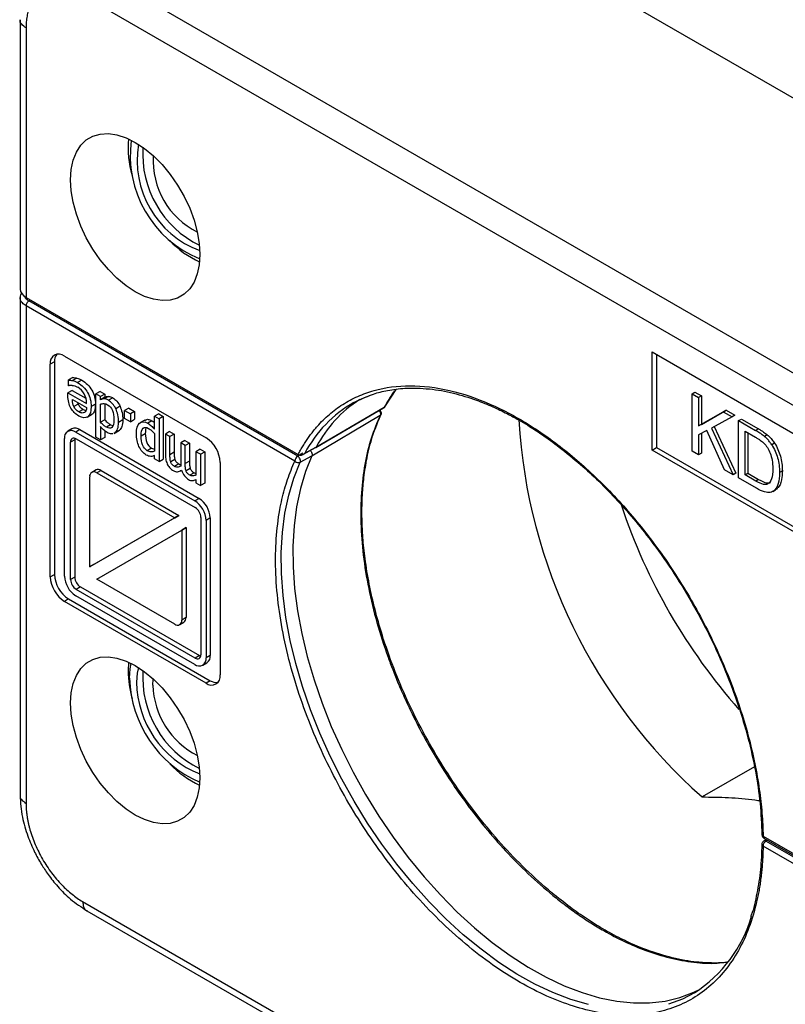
# Model space of a CAD drawing. Header units: millimetres. Extents: x 13 to 546, y 13 to 419.
# Tile 9 of 12: x 431 to 469, y 330 to 379. Entities that reach past the tile are written whole.
import ezdxf

# ---------------------------------------------------------------- set-up
doc = ezdxf.new("R2010")
doc.units = ezdxf.units.MM
doc.header["$LTSCALE"] = 2

msp = doc.modelspace()

# ---------------------------------------------------------------- linework, layer by layer
for p, q in [((524.536, 342.996), (446.046, 388.307)), ((512.652, 336.136), (434.57, 381.212)), ((511.957, 334.918), (433.875, 379.994)), ((430.754, 378.769), (430.754, 365.315)), ((431.047, 378.361), (431.047, 364.908)), ((430.754, 364.902), (430.754, 340.045)), ((431.047, 364.908), (444.637, 357.064)), ((431.047, 364.482), (431.047, 339.637)), ((444.473, 356.731), (431.047, 364.482)), ((444.613, 356.975), (431.187, 364.726)), ((432.965, 361.975), (440.036, 357.893)), ((462.31, 362.182), (483.523, 349.935)), ((462.31, 357.282), (462.31, 362.182)), ((462.522, 362.059), (462.522, 357.405)), ((432.47, 361.689), (432.258, 361.566)), ((432.258, 350.951), (432.258, 361.566)), ((432.47, 361.689), (432.47, 351.074)), ((433.377, 360.905), (433.164, 360.782)), ((433.164, 360.497), (433.164, 360.782)), ((433.178, 360.489), (433.164, 360.497)), ((433.582, 360.874), (433.37, 360.751)), ((433.837, 360.77), (433.624, 360.648)), ((433.352, 360.263), (433.14, 360.141)), ((433.14, 359.998), (433.14, 360.141)), ((433.14, 360.141), (434.073, 359.602)), ((433.352, 360.263), (434.036, 359.868)), ((434.751, 360.207), (434.538, 360.085)), ((434.538, 357.918), (434.538, 360.085)), ((434.765, 359.954), (434.538, 360.085)), ((434.751, 360.207), (434.978, 360.076)), ((434.978, 360.076), (434.765, 359.954)), ((434.765, 359.796), (434.765, 359.954)), ((434.978, 359.918), (434.765, 359.796)), ((435.16, 359.959), (434.947, 359.837)), ((434.978, 360.076), (434.978, 359.918)), ((448.029, 359.942), (448.214, 360.014)), ((448.992, 359.488), (449.522, 360.313)), ((464.304, 360.091), (464.446, 360.173)), ((464.304, 357.233), (464.304, 360.091)), ((464.304, 360.091), (464.633, 359.902)), ((464.446, 360.173), (464.774, 359.983)), ((464.774, 359.983), (464.633, 359.902)), ((464.633, 359.902), (464.633, 358.486)), ((464.774, 359.983), (464.774, 358.567)), ((433.361, 359.813), (434.073, 359.402)), ((433.65, 359.579), (433.438, 359.456)), ((434.515, 359.574), (434.303, 359.451)), ((434.765, 358.676), (434.765, 359.576)), ((434.978, 359.594), (434.978, 358.799)), ((435.379, 359.888), (435.167, 359.766)), ((435.742, 359.47), (435.53, 359.348)), ((445.546, 357.441), (448.939, 359.42)), ((448.981, 359.465), (448.992, 359.487)), ((433.905, 359.311), (433.693, 359.188)), ((434.105, 358.929), (434.317, 359.051)), ((436.183, 359.381), (435.971, 359.258)), ((435.971, 359.258), (436.259, 359.092)), ((435.971, 358.861), (435.971, 359.258)), ((436.183, 359.381), (436.471, 359.214)), ((436.471, 359.214), (436.259, 359.092)), ((436.259, 359.092), (436.259, 358.695)), ((436.471, 359.214), (436.471, 358.818)), ((437.673, 359.093), (437.461, 358.971)), ((437.461, 358.971), (437.688, 358.84)), ((437.461, 358.319), (437.461, 358.971)), ((437.673, 359.093), (437.9, 358.962)), ((437.9, 358.962), (437.688, 358.84)), ((437.9, 358.962), (437.9, 356.833)), ((445.323, 356.999), (448.734, 359.026)), ((448.744, 359.245), (448.744, 359.246)), ((464.633, 358.486), (465.862, 359.192)), ((464.774, 358.567), (466.004, 359.273)), ((466.306, 358.936), (465.268, 358.376)), ((466.004, 359.273), (465.862, 359.192)), ((465.862, 359.192), (466.306, 358.936)), ((466.004, 359.273), (466.447, 359.017)), ((466.447, 359.017), (466.306, 358.936)), ((434.978, 358.799), (434.765, 358.676)), ((434.765, 358.46), (434.765, 357.787)), ((435.273, 358.546), (435.061, 358.424)), ((435.273, 358.546), (435.384, 358.501)), ((435.88, 358.789), (435.668, 358.666)), ((436.259, 358.695), (435.971, 358.861)), ((436.259, 358.695), (436.471, 358.818)), ((436.974, 358.779), (436.761, 358.656)), ((437.338, 358.744), (437.126, 358.621)), ((437.688, 358.84), (437.688, 356.71)), ((464.774, 358.567), (464.633, 358.486)), ((465.412, 358.453), (466.492, 356.133)), ((466.624, 358.752), (466.766, 358.833)), ((466.624, 355.894), (466.624, 358.752)), ((466.624, 358.752), (467.477, 358.259)), ((466.766, 358.833), (467.619, 358.341)), ((433.341, 358.34), (433.129, 358.218)), ((433.74, 358.301), (433.528, 358.179)), ((433.528, 358.179), (439.473, 354.747)), ((433.74, 358.301), (439.685, 354.869)), ((434.978, 358.244), (434.978, 357.91)), ((435.496, 358.149), (435.439, 358.124)), ((435.443, 358.117), (435.656, 358.239)), ((435.496, 358.149), (435.708, 358.271)), ((436.793, 357.993), (437.005, 358.116)), ((437.461, 358.107), (437.461, 357.223)), ((438.219, 358.205), (438.007, 358.083)), ((438.007, 358.083), (438.007, 357.057)), ((438.234, 357.952), (438.007, 358.083)), ((438.219, 358.205), (438.446, 358.074)), ((438.446, 358.074), (438.234, 357.952)), ((438.234, 357.051), (438.234, 357.952)), ((438.446, 358.074), (438.446, 357.173)), ((465.038, 358.254), (464.633, 358.035)), ((464.633, 358.035), (464.633, 357.044)), ((464.774, 358.111), (464.774, 357.125)), ((465.919, 356.301), (465.038, 358.254)), ((465.268, 358.376), (466.351, 356.052)), ((466.953, 358.225), (467.473, 357.924)), ((466.953, 356.042), (466.953, 358.225)), ((467.094, 358.143), (467.094, 356.124)), ((467.619, 358.341), (467.477, 358.259)), ((468.06, 358.045), (467.919, 357.963)), ((432.964, 350.988), (432.964, 357.853)), ((433.484, 357.796), (433.272, 357.673)), ((433.272, 350.814), (433.272, 357.673)), ((433.484, 357.796), (433.484, 350.937)), ((433.555, 357.837), (439.495, 354.408)), ((434.765, 357.787), (434.538, 357.918)), ((434.978, 357.91), (434.765, 357.787)), ((438.983, 357.764), (438.771, 357.641)), ((438.771, 357.641), (438.771, 356.616)), ((438.998, 357.51), (438.771, 357.641)), ((438.983, 357.764), (439.21, 357.633)), ((439.21, 357.633), (438.998, 357.51)), ((438.998, 356.61), (438.998, 357.51)), ((439.21, 357.633), (439.21, 356.732)), ((468.422, 357.631), (468.281, 357.549)), ((437.317, 357.375), (437.104, 357.252)), ((437.317, 357.375), (437.461, 357.324)), ((437.461, 356.841), (437.461, 357.004)), ((438.446, 357.173), (438.234, 357.051)), ((439.747, 357.323), (439.535, 357.2)), ((439.535, 357.2), (439.535, 356.037)), ((439.762, 357.069), (439.535, 357.2)), ((439.747, 357.323), (439.974, 357.192)), ((439.762, 357.069), (439.974, 357.192)), ((439.762, 357.069), (439.762, 355.513)), ((439.974, 357.192), (439.974, 355.635)), ((444.869, 357.119), (444.613, 356.975)), ((444.742, 356.673), (445.323, 356.999)), ((444.868, 357.055), (444.887, 357.065)), ((444.903, 357.074), (445.507, 357.406)), ((444.969, 357.123), (445.546, 357.441)), ((445.506, 357.406), (445.519, 357.413)), ((462.31, 357.282), (462.522, 357.405)), ((483.523, 345.036), (462.31, 357.282)), ((462.522, 357.405), (483.523, 345.281)), ((464.633, 357.044), (464.304, 357.233)), ((464.774, 357.125), (464.633, 357.044)), ((437.688, 356.71), (437.461, 356.841)), ((437.688, 356.71), (437.9, 356.833)), ((438.484, 356.81), (438.272, 356.688)), ((438.673, 356.592), (438.461, 356.469)), ((439.21, 356.732), (438.998, 356.61)), ((440.743, 356.668), (440.743, 346.053)), ((434.542, 356.291), (434.329, 356.168)), ((434.792, 356.266), (434.579, 356.143)), ((434.579, 356.143), (438.47, 353.898)), ((434.792, 356.266), (438.682, 354.02)), ((438.767, 356.254), (438.816, 356.283)), ((439.248, 356.369), (439.036, 356.247)), ((439.437, 356.15), (439.225, 356.028)), ((466.351, 356.052), (465.919, 356.301)), ((466.492, 356.133), (466.351, 356.052)), ((466.953, 356.042), (467.094, 356.124)), ((467.481, 355.737), (466.953, 356.042)), ((467.094, 356.124), (467.622, 355.819)), ((468.813, 356.238), (468.671, 356.156)), ((434.226, 351.447), (434.226, 355.939)), ((439.535, 355.815), (439.535, 355.644)), ((439.535, 355.644), (439.762, 355.513)), ((439.974, 355.635), (439.762, 355.513)), ((467.519, 355.378), (466.624, 355.894)), ((467.622, 355.819), (467.481, 355.737)), ((468.33, 355.216), (468.471, 355.297)), ((439.685, 354.869), (439.473, 354.747)), ((438.686, 354.018), (434.438, 351.565)), ((438.682, 354.02), (438.47, 353.898)), ((438.473, 353.896), (438.686, 354.018)), ((438.473, 353.896), (434.226, 351.443)), ((439.777, 353.918), (439.777, 347.059)), ((440.249, 353.892), (440.037, 353.77)), ((440.037, 353.77), (440.037, 346.905)), ((440.249, 353.892), (440.249, 347.028)), ((434.576, 350.836), (438.823, 353.289)), ((439.036, 353.412), (438.823, 353.289)), ((438.823, 353.285), (439.036, 353.408)), ((438.823, 353.285), (438.823, 348.793)), ((439.036, 353.408), (439.036, 348.915)), ((434.438, 351.565), (434.226, 351.443)), ((432.258, 350.951), (432.47, 351.074)), ((433.484, 350.937), (433.272, 350.814)), ((438.47, 348.588), (434.579, 350.834)), ((433.767, 350.447), (433.555, 350.324)), ((439.495, 346.895), (433.555, 350.324)), ((433.767, 350.447), (439.707, 347.018)), ((433.177, 349.849), (432.965, 349.727)), ((440.036, 345.645), (432.965, 349.727)), ((433.177, 349.849), (440.248, 345.767)), ((439.473, 346.58), (433.528, 350.011)), ((438.72, 348.564), (438.932, 348.686)), ((439.036, 348.915), (438.823, 348.793)), ((436.17, 346.689), (436.147, 346.256)), ((439.707, 347.018), (439.495, 346.895)), ((439.871, 346.54), (440.084, 346.663)), ((440.249, 347.028), (440.037, 346.905)), ((437.384, 345.542), (437.404, 345.847)), ((440.248, 345.767), (440.036, 345.645)), ((467.416, 341.472), (464.801, 339.962)), ((467.851, 337.998), (477.982, 332.149)), ((468.015, 337.836), (467.89, 337.761)), ((467.892, 337.906), (478.023, 332.058)), ((468.074, 337.801), (467.992, 337.753)), ((477.982, 331.659), (467.851, 337.508)), ((478.123, 331.904), (467.992, 337.753)), ((433.875, 334.739), (511.957, 289.663)), ((434.082, 334.281), (512.165, 289.205))]:
    msp.add_line(p, q)
at = {"flags": 128}
for points in [[(439.732, 367.05), (439.699, 366.538), (439.601, 366.074), (439.44, 365.669), (439.219, 365.329), (438.942, 365.062), (438.616, 364.874), (438.247, 364.768), (437.843, 364.746), (437.411, 364.81), (436.96, 364.957), (436.5, 365.184), (436.041, 365.488), (435.59, 365.861), (435.158, 366.296), (434.753, 366.785), (434.384, 367.317), (434.058, 367.882), (433.782, 368.468), (433.561, 369.062), (433.4, 369.654), (433.302, 370.231), (433.269, 370.781), (433.302, 371.293), (433.4, 371.757), (433.561, 372.163), (433.782, 372.502), (434.058, 372.769), (434.384, 372.957), (434.753, 373.063), (435.158, 373.085), (435.59, 373.021), (436.041, 372.875), (436.5, 372.647), (436.96, 372.344), (437.411, 371.97), (437.843, 371.535), (438.247, 371.046), (438.616, 370.514), (438.942, 369.949), (439.219, 369.364), (439.44, 368.769), (439.601, 368.177), (439.699, 367.6), (439.732, 367.05)], [(447.419, 359.653), (447.599, 359.748), (448.029, 359.942)], [(445.525, 357.417), (447.042, 358.301), (448.899, 359.385)], [(433.491, 357.865), (433.49, 357.856), (433.484, 357.796)], [(445.323, 356.999), (445.002, 356.211), (444.745, 355.362), (444.554, 354.455), (444.429, 353.496), (444.371, 352.49), (444.381, 351.444), (444.459, 350.362), (444.603, 349.251), (444.814, 348.117), (445.09, 346.966), (445.43, 345.806), (445.831, 344.642), (446.291, 343.481), (446.809, 342.33), (447.38, 341.195), (448.002, 340.082), (448.671, 338.998), (449.383, 337.949), (450.135, 336.941), (450.922, 335.978), (451.74, 335.068), (452.584, 334.215), (453.449, 333.423), (454.331, 332.698), (455.224, 332.042), (456.124, 331.461), (457.026, 330.957), (457.923, 330.533), (458.813, 330.191), (459.688, 329.934), (460.545, 329.762), (461.379, 329.677), (462.184, 329.68), (462.957, 329.769), (463.693, 329.946), (464.388, 330.208), (464.706, 330.364)], [(459.126, 329.592), (458.25, 329.849), (457.36, 330.191), (456.462, 330.615), (455.56, 331.119), (454.66, 331.7), (453.766, 332.356), (452.883, 333.081), (452.017, 333.873), (451.173, 334.727), (450.354, 335.637), (449.567, 336.6), (448.814, 337.608), (448.101, 338.658), (447.431, 339.742), (446.809, 340.855), (446.237, 341.991), (445.719, 343.143), (445.257, 344.304), (444.856, 345.469), (444.515, 346.63), (444.239, 347.781), (444.027, 348.916), (443.882, 350.028), (443.803, 351.111), (443.793, 352.159), (443.85, 353.165), (443.974, 354.125), (444.165, 355.033), (444.421, 355.884), (444.742, 356.673)], [(433.269, 344.652), (433.302, 345.164), (433.4, 345.627), (433.561, 346.033), (433.782, 346.373), (434.058, 346.64), (434.384, 346.828), (434.753, 346.934), (435.158, 346.955), (435.59, 346.892), (436.041, 346.745), (436.5, 346.518), (436.96, 346.214), (437.411, 345.841), (437.843, 345.406), (438.247, 344.917), (438.616, 344.385), (438.942, 343.82), (439.219, 343.234), (439.44, 342.64), (439.601, 342.048), (439.699, 341.471), (439.732, 340.921), (439.699, 340.409), (439.601, 339.945), (439.44, 339.539), (439.219, 339.2), (438.942, 338.933), (438.616, 338.745), (438.247, 338.639), (437.843, 338.617), (437.411, 338.68), (436.96, 338.827), (436.5, 339.055), (436.041, 339.358), (435.59, 339.732), (435.158, 340.167), (434.753, 340.656), (434.384, 341.188), (434.058, 341.752), (433.782, 342.338), (433.561, 342.933), (433.4, 343.525), (433.302, 344.102), (433.269, 344.652)], [(439.707, 347.018), (439.762, 346.992), (439.77, 346.99)], [(436.222, 345.886), (436.256, 346.364), (436.306, 346.623)], [(436.662, 346.42), (436.6, 346.139), (436.566, 345.687)], [(464.431, 330.186), (463.828, 329.868), (463.133, 329.606)]]:
    msp.add_lwpolyline(points, dxfattribs=at)
for centre, radius, start, end in [((441.009, 372.361), 4.861, 174.608, 196.3219), ((441.822, 371.988), 5.569, 172.1051, 247.8895), ((441.403, 371.746), 4.808, 170.3794, 249.6152), ((441.969, 372.073), 5.096, 176.3211, 243.6736), ((441.39, 371.739), 3.994, 176.5802, 243.4144), ((441.751, 371.114), 4.881, 223.7194, 245.3399), ((432.689, 361.636), 0.437, 50.7967, 189.214), ((433.056, 361.719), 0.587, 143.8076, 182.9653), ((450.455, 354.262), 6.187, 119.3841, 152.454), ((451.101, 354.522), 6.276, 122.6964, 152.2803), ((482.972, 360.432), 27.371, 183.4516, 228.4052), ((433.308, 357.909), 0.348, 50.7967, 189.214), ((433.507, 357.975), 0.401, 54.3824, 114.3071), ((433.444, 357.701), 0.175, 50.7967, 189.214), ((439.208, 356.598), 1.537, 2.6055, 57.3945), ((444.78, 356.717), 0.308, 122.9181, 177.3706), ((444.648, 356.887), 0.235, 221.7441, 293.6755), ((434.441, 355.974), 0.218, 50.7967, 189.214), ((434.645, 356.062), 0.251, 54.3824, 114.3071), ((438.812, 353.714), 1.226, 2.6055, 57.3945), ((439.024, 353.837), 1.226, 2.6055, 57.3945), ((488.767, 363.879), 29.518, 198.5006, 221.4624), ((438.445, 353.609), 0.475, 59.5083, 60.0021), ((439.163, 353.89), 0.615, 2.6055, 57.3945), ((438.232, 353.486), 0.475, 59.5083, 60.0021), ((438.348, 353.285), 0.475, 0.0006, 0.4943), ((438.561, 353.408), 0.475, 0.0006, 0.4943), ((434.005, 351.144), 1.537, 182.6055, 237.3945), ((434.701, 351.447), 0.475, 180.0006, 180.4943), ((433.793, 351.021), 1.537, 182.6055, 237.3945), ((434.189, 351.044), 1.226, 182.6055, 237.3945), ((433.886, 350.842), 0.615, 182.6055, 237.3945), ((434.098, 350.965), 0.615, 182.6055, 237.3945), ((434.817, 351.246), 0.475, 239.5083, 240.0021), ((438.608, 348.758), 0.218, 230.7967, 9.214), ((438.798, 348.885), 0.24, 304.0564, 7.2558), ((439.693, 346.85), 0.348, 230.7967, 9.214), ((439.605, 347.031), 0.175, 230.7967, 9.214), ((439.869, 346.98), 0.383, 304.0564, 7.2558), ((441.601, 346.324), 5.455, 180.7104, 195.4988), ((441.969, 345.943), 5.096, 176.3211, 243.6736), ((442.028, 346.031), 5.808, 181.428, 246.6433), ((441.572, 345.764), 5.007, 180.8713, 248.3822), ((440.312, 345.983), 0.437, 230.7967, 9.214), ((440.567, 346.259), 0.587, 237.0378, 276.1896), ((441.428, 345.648), 4.045, 181.5019, 243.1843), ((441.785, 345.032), 4.938, 223.8456, 245.2137), ((467.888, 338.086), 0.096, 185.7341, 247.3412), ((467.946, 337.985), 0.0959, 172.7442, 235.9436), ((467.891, 337.598), 0.0987, 183.3151, 246.103), ((468.158, 337.494), 0.307, 122.6055, 177.3945), ((460.712, 335.927), 6.841, 302.9322, 343.7661)]:
    msp.add_arc(centre, radius, start, end)
msp.add_ellipse((431.754, 365.31), major_axis=(1, -0.007), ratio=0.572227, start_param=3.14588, end_param=3.931278)
for points, knots in [([(433.875, 379.994), (433.831, 380.019), (433.741, 380.07), (433.608, 380.135), (433.476, 380.194), (433.345, 380.244), (433.215, 380.287), (433.087, 380.321), (432.96, 380.348), (432.787, 380.374), (432.572, 380.386), (432.323, 380.361), (432.089, 380.299), (431.872, 380.198), (431.676, 380.061), (431.505, 379.889), (431.36, 379.686), (431.244, 379.458), (431.155, 379.211), (431.093, 378.948), (431.054, 378.665), (431.05, 378.463), (431.047, 378.361)], [0, 0, 0, 0, 0.030235, 0.060272, 0.090175, 0.120013, 0.149853, 0.179763, 0.209811, 0.240061, 0.30433, 0.368681, 0.434314, 0.500032, 0.565665, 0.631384, 0.695651, 0.760004, 0.820255, 0.879978, 0.939713, 1, 1, 1, 1]), ([(431.047, 378.361), (430.969, 378.42), (430.814, 378.537), (430.731, 378.694), (430.756, 378.77), (430.757, 378.773)], [0, 0, 0, 0, 0.490626, 0.981253, 1, 1, 1, 1]), ([(430.823, 365.127), (430.806, 365.095), (430.764, 365.018), (430.758, 364.935), (430.755, 364.887)], [0, 0, 0, 0, 0.41768, 1, 1, 1, 1]), ([(431.047, 364.482), (430.981, 364.528), (430.838, 364.628), (430.756, 364.779), (430.759, 364.871), (430.759, 364.894)], [0, 0, 0, 0, 0.394293, 0.853209, 1, 1, 1, 1]), ([(430.965, 364.989), (430.966, 364.978), (430.973, 364.936), (431.03, 364.84), (431.125, 364.771), (431.187, 364.726)], [0, 0, 0, 0, 0.109665, 0.422662, 1, 1, 1, 1]), ([(431.187, 364.726), (431.151, 364.704), (431.114, 364.665), (431.062, 364.575), (431.047, 364.524), (431.047, 364.482)], [0, 0, 0, 0, 0.5, 0.5, 1, 1, 1, 1]), ([(433.377, 360.905), (433.403, 360.902), (433.436, 360.898), (433.515, 360.888), (433.551, 360.881), (433.582, 360.874)], [-2, -2, -2, -2, -1, -1, 0, 0, 0, 0]), ([(433.164, 360.782), (433.191, 360.779), (433.224, 360.776), (433.303, 360.765), (433.339, 360.759), (433.37, 360.751)], [-2, -2, -2, -2, -1, -1, 0, 0, 0, 0]), ([(433.351, 360.508), (433.31, 360.509), (433.276, 360.508), (433.219, 360.502), (433.196, 360.496), (433.178, 360.489)], [-2, -2, -2, -2, -1, -1, 0, 0, 0, 0]), ([(433.351, 360.508), (433.39, 360.506), (433.433, 360.498), (433.529, 360.468), (433.578, 360.446), (433.627, 360.418)], [-2, -2, -2, -2, -1, -1, 0, 0, 0, 0]), ([(433.37, 360.751), (433.413, 360.741), (433.453, 360.728), (433.525, 360.702), (433.57, 360.679), (433.624, 360.648)], [-2, -2, -2, -2, -1, -1, 0, 0, 0, 0]), ([(433.582, 360.874), (433.625, 360.863), (433.665, 360.851), (433.737, 360.824), (433.782, 360.802), (433.837, 360.77)], [-2, -2, -2, -2, -1, -1, 0, 0, 0, 0]), ([(433.624, 360.648), (433.84, 360.523), (434.007, 360.357), (434.243, 359.942), (434.303, 359.709), (434.303, 359.451)], [-2, -2, -2, -2, -1, -1, 0, 0, 0, 0]), ([(434.073, 359.602), (434.073, 359.783), (434.033, 359.944), (433.876, 360.226), (433.767, 360.337), (433.627, 360.418)], [-2, -2, -2, -2, -1, -1, 0, 0, 0, 0]), ([(433.837, 360.77), (434.052, 360.646), (434.219, 360.48), (434.456, 360.064), (434.515, 359.831), (434.515, 359.574)], [-2, -2, -2, -2, -1, -1, 0, 0, 0, 0]), ([(444.637, 357.064), (444.676, 357.138), (444.755, 357.286), (444.881, 357.499), (445.012, 357.706), (445.148, 357.907), (445.29, 358.1), (445.438, 358.287), (445.725, 358.626), (446.182, 359.078), (446.858, 359.579), (447.603, 359.98), (448.694, 360.372), (450.202, 360.573), (452.173, 360.336), (454.218, 359.645), (456.245, 358.556), (458.208, 357.13), (460.105, 355.385), (461.931, 353.31), (463.63, 350.927), (465.116, 348.324), (466.12, 346.06), (466.759, 344.247), (467.15, 342.913), (467.456, 341.606), (467.638, 340.555), (467.742, 339.739), (467.798, 339.149), (467.837, 338.567), (467.846, 338.188), (467.851, 337.998)], [0, 0, 0, 0, 0.0085, 0.01699, 0.025474, 0.033956, 0.04244, 0.050932, 0.059435, 0.090435, 0.121446, 0.153374, 0.185313, 0.250088, 0.314863, 0.378671, 0.440628, 0.500001, 0.559375, 0.621332, 0.685139, 0.749914, 0.814689, 0.846617, 0.878556, 0.909556, 0.940567, 0.955435, 0.970281, 0.985128, 1, 1, 1, 1]), ([(433.29, 359.379), (433.241, 359.466), (433.204, 359.56), (433.153, 359.761), (433.14, 359.874), (433.14, 359.998)], [-2, -2, -2, -2, -1, -1, 0, 0, 0, 0]), ([(434.978, 359.918), (435.013, 359.932), (435.043, 359.942), (435.094, 359.957), (435.125, 359.961), (435.16, 359.959)], [-2, -2, -2, -2, -1, -1, 0, 0, 0, 0]), ([(435.16, 359.959), (435.192, 359.959), (435.225, 359.953), (435.294, 359.933), (435.334, 359.914), (435.379, 359.888)], [-2, -2, -2, -2, -1, -1, 0, 0, 0, 0]), ([(447.418, 359.653), (447.554, 359.727), (447.735, 359.826), (447.94, 359.903), (447.992, 359.923)], [0, 0, 0, 0, 0.745659, 1, 1, 1, 1]), ([(447.992, 359.923), (448.124, 359.977), (448.472, 360.119), (449.129, 360.282), (450.057, 360.397), (451.156, 360.366), (452.357, 360.155), (453.423, 359.83), (454.32, 359.467), (455.023, 359.13), (455.604, 358.814), (456.18, 358.474), (456.859, 358.034), (457.742, 357.395), (458.696, 356.612), (459.669, 355.713), (460.59, 354.765), (461.495, 353.728), (462.45, 352.516), (463.429, 351.116), (464.397, 349.524), (465.255, 347.89), (465.997, 346.234), (466.619, 344.566), (467.119, 342.899), (467.486, 341.247), (467.728, 339.623), (467.771, 338.593), (467.792, 338.076)], [0, 0, 0, 0, 0.019979, 0.052761, 0.090428, 0.140464, 0.187328, 0.231014, 0.261444, 0.287573, 0.30886, 0.325624, 0.351112, 0.383807, 0.42371, 0.458373, 0.495559, 0.532569, 0.569354, 0.618036, 0.666315, 0.714189, 0.761656, 0.808858, 0.856271, 0.903933, 0.951843, 1, 1, 1, 1]), ([(449.522, 360.313), (449.482, 360.265), (449.259, 360.002), (449.083, 359.682), (448.939, 359.42)], [0, 0, 0, 0, 0.1815259, 1, 1, 1, 1]), ([(433.438, 359.456), (433.414, 359.505), (433.395, 359.559), (433.37, 359.676), (433.363, 359.742), (433.361, 359.813)], [0, 0, 0, 0, 1, 1, 2, 2, 2, 2]), ([(433.693, 359.188), (433.632, 359.223), (433.58, 359.263), (433.498, 359.352), (433.464, 359.402), (433.438, 359.456)], [0, 0, 0, 0, 1, 1, 2, 2, 2, 2]), ([(433.617, 359.665), (433.619, 359.657), (433.625, 359.629), (433.64, 359.6), (433.65, 359.579)], [0, 0, 0, 0, 0.273855, 1, 1, 1, 1]), ([(433.65, 359.579), (433.676, 359.524), (433.71, 359.475), (433.793, 359.386), (433.844, 359.346), (433.905, 359.311)], [0, 0, 0, 0, 1, 1, 2, 2, 2, 2]), ([(434.303, 359.451), (434.303, 359.198), (434.245, 359.029), (434.015, 358.862), (433.865, 358.874), (433.68, 358.981)], [-2, -2, -2, -2, -1, -1, 0, 0, 0, 0]), ([(434.515, 359.574), (434.506, 359.455), (434.491, 359.258), (434.4, 359.092), (434.328, 359.067), (434.311, 359.062)], [0, 0, 0, 0, 0.538546, 0.895653, 1, 1, 1, 1]), ([(434.947, 359.837), (434.912, 359.838), (434.882, 359.835), (434.831, 359.82), (434.8, 359.809), (434.765, 359.796)], [-2, -2, -2, -2, -1, -1, 0, 0, 0, 0]), ([(434.765, 359.576), (434.819, 359.597), (434.876, 359.607), (434.996, 359.6), (435.056, 359.581), (435.115, 359.547)], [0, 0, 0, 0, 1, 1, 2, 2, 2, 2]), ([(435.167, 359.766), (435.122, 359.792), (435.082, 359.81), (435.013, 359.831), (434.979, 359.836), (434.947, 359.837)], [-2, -2, -2, -2, -1, -1, 0, 0, 0, 0]), ([(435.115, 359.547), (435.226, 359.483), (435.307, 359.387), (435.408, 359.135), (435.434, 358.98), (435.434, 358.797)], [0, 0, 0, 0, 1, 1, 2, 2, 2, 2]), ([(435.53, 359.348), (435.486, 359.442), (435.433, 359.524), (435.309, 359.666), (435.241, 359.723), (435.167, 359.766)], [-2, -2, -2, -2, -1, -1, 0, 0, 0, 0]), ([(435.379, 359.888), (435.453, 359.845), (435.521, 359.789), (435.645, 359.646), (435.698, 359.564), (435.742, 359.47)], [-2, -2, -2, -2, -1, -1, 0, 0, 0, 0]), ([(435.742, 359.47), (435.785, 359.377), (435.819, 359.273), (435.868, 359.043), (435.88, 358.92), (435.88, 358.789)], [-2, -2, -2, -2, -1, -1, 0, 0, 0, 0]), ([(448.939, 359.42), (448.932, 359.41), (448.922, 359.394), (448.904, 359.389), (448.898, 359.387)], [0, 0, 0, 0, 0.630949, 1, 1, 1, 1]), ([(448.919, 359.397), (448.923, 359.4), (448.936, 359.408), (448.956, 359.428), (448.972, 359.446), (448.978, 359.458), (448.978, 359.459)], [0, 0, 0, 0, 0.141014, 0.5583009, 0.9680799, 1, 1, 1, 1]), ([(448.939, 359.42), (448.955, 359.432), (448.98, 359.45), (448.986, 359.478), (448.988, 359.488)], [0, 0, 0, 0, 0.666565, 1, 1, 1, 1]), ([(433.68, 358.981), (433.596, 359.029), (433.522, 359.085), (433.393, 359.216), (433.337, 359.292), (433.29, 359.379)], [-2, -2, -2, -2, -1, -1, 0, 0, 0, 0]), ([(433.962, 359.155), (433.927, 359.135), (433.889, 359.127), (433.804, 359.134), (433.753, 359.153), (433.693, 359.188)], [0, 0, 0, 0, 1, 1, 2, 2, 2, 2]), ([(433.905, 359.311), (433.932, 359.295), (433.98, 359.268), (434.024, 359.263), (434.043, 359.261)], [0, 0, 0, 0, 0.5619498, 1, 1, 1, 1]), ([(434.073, 359.402), (434.068, 359.339), (434.057, 359.288), (434.022, 359.208), (433.996, 359.177), (433.962, 359.155)], [0, 0, 0, 0, 1, 1, 2, 2, 2, 2]), ([(435.668, 358.666), (435.668, 358.798), (435.656, 358.921), (435.607, 359.15), (435.573, 359.254), (435.53, 359.348)], [-2, -2, -2, -2, -1, -1, 0, 0, 0, 0]), ([(448.734, 359.026), (448.574, 358.646), (448.254, 357.885), (447.946, 356.577), (447.771, 355.162), (447.745, 353.643), (447.865, 352.042), (448.133, 350.377), (448.548, 348.666), (448.95, 347.412), (449.237, 346.63), (449.358, 346.311), (449.492, 345.972), (449.64, 345.613), (449.802, 345.234), (449.98, 344.836), (450.301, 344.147), (450.814, 343.131), (451.518, 341.895), (452.282, 340.695), (453.083, 339.555), (453.992, 338.392), (455.011, 337.227), (456.141, 336.086), (457.043, 335.292), (457.665, 334.794), (457.975, 334.555), (458.288, 334.324), (458.604, 334.1), (458.923, 333.883), (459.245, 333.674), (459.569, 333.474), (460.134, 333.143), (460.944, 332.719), (462.049, 332.254), (463.208, 331.894), (464.401, 331.686), (465.361, 331.624), (465.893, 331.7), (466.059, 331.724)], [0, 0, 0, 0, 0.043375, 0.086899, 0.130573, 0.174396, 0.218368, 0.262489, 0.306761, 0.351181, 0.358826, 0.367005, 0.375719, 0.384967, 0.394749, 0.405065, 0.415916, 0.448503, 0.485127, 0.515566, 0.548322, 0.583395, 0.620785, 0.660492, 0.702516, 0.712769, 0.723095, 0.733494, 0.743966, 0.754511, 0.765129, 0.775819, 0.786582, 0.820875, 0.855886, 0.89654, 0.938122, 0.980632, 1, 1, 1, 1]), ([(466.046, 331.706), (466.021, 331.702), (465.774, 331.665), (465.271, 331.664), (464.396, 331.71), (463.325, 331.9), (462.057, 332.291), (460.891, 332.798), (459.878, 333.348), (459.03, 333.878), (458.182, 334.473), (457.162, 335.274), (455.999, 336.319), (454.777, 337.591), (453.646, 338.94), (452.6, 340.36), (451.633, 341.853), (450.756, 343.403), (449.978, 344.994), (449.31, 346.61), (448.8, 348.109), (448.418, 349.492), (448.143, 350.755), (447.956, 351.946), (447.869, 352.847), (447.835, 353.456), (447.821, 353.898), (447.819, 354.431), (447.843, 355.124), (447.918, 355.976), (448.076, 356.959), (448.346, 358.047), (448.636, 358.733), (448.791, 359.099)], [0, 0, 0, 0, 0.002947, 0.029416, 0.055627, 0.098781, 0.141675, 0.184656, 0.215038, 0.241948, 0.268632, 0.299418, 0.344446, 0.38782, 0.429555, 0.471158, 0.512771, 0.55438, 0.595964, 0.637526, 0.679142, 0.711237, 0.744466, 0.777986, 0.806308, 0.81815, 0.828893, 0.843694, 0.86401, 0.889834, 0.921142, 0.957888, 1, 1, 1, 1]), ([(448.679, 359.257), (448.68, 359.256), (448.688, 359.247), (448.704, 359.22), (448.725, 359.181), (448.739, 359.137), (448.745, 359.1), (448.746, 359.06), (448.739, 359.039), (448.734, 359.026)], [0, 0, 0, 0, 0.00532, 0.137081, 0.330759, 0.477808, 0.652667, 0.783918, 1, 1, 1, 1]), ([(448.734, 359.026), (448.744, 359.032), (448.764, 359.046), (448.787, 359.078), (448.798, 359.123), (448.79, 359.182), (448.762, 359.221), (448.744, 359.245)], [0, 0, 0, 0, 0.135579, 0.296378, 0.501035, 0.698431, 1, 1, 1, 1]), ([(435.061, 358.424), (435.009, 358.453), (434.961, 358.487), (434.872, 358.562), (434.822, 358.613), (434.765, 358.676)], [0, 0, 0, 0, 1, 1, 2, 2, 2, 2]), ([(435.099, 358.161), (435.032, 358.2), (434.973, 358.242), (434.873, 358.335), (434.821, 358.392), (434.765, 358.46)], [-2, -2, -2, -2, -1, -1, 0, 0, 0, 0]), ([(434.978, 358.799), (435.034, 358.735), (435.084, 358.684), (435.174, 358.609), (435.222, 358.576), (435.273, 358.546)], [0, 0, 0, 0, 1, 1, 2, 2, 2, 2]), ([(435.434, 358.797), (435.434, 358.606), (435.401, 358.48), (435.269, 358.354), (435.177, 358.356), (435.061, 358.424)], [0, 0, 0, 0, 1, 1, 2, 2, 2, 2]), ([(435.496, 358.149), (435.549, 358.193), (435.591, 358.256), (435.653, 358.42), (435.668, 358.53), (435.668, 358.666)], [-2, -2, -2, -2, -1, -1, 0, 0, 0, 0]), ([(435.88, 358.789), (435.88, 358.652), (435.865, 358.543), (435.804, 358.379), (435.762, 358.315), (435.708, 358.271)], [-2, -2, -2, -2, -1, -1, 0, 0, 0, 0]), ([(436.559, 358.098), (436.559, 358.358), (436.612, 358.534), (436.827, 358.717), (436.962, 358.716), (437.126, 358.621)], [-2, -2, -2, -2, -1, -1, 0, 0, 0, 0]), ([(436.793, 357.993), (436.793, 358.184), (436.825, 358.31), (436.955, 358.435), (437.047, 358.432), (437.164, 358.364)], [0, 0, 0, 0, 1, 1, 2, 2, 2, 2]), ([(436.981, 358.766), (437.01, 358.786), (437.077, 358.831), (437.209, 358.809), (437.301, 358.763), (437.338, 358.744)], [0, 0, 0, 0, 0.319628, 0.721129, 1, 1, 1, 1]), ([(437.126, 358.621), (437.193, 358.583), (437.252, 358.539), (437.355, 358.444), (437.408, 358.386), (437.461, 358.319)], [-2, -2, -2, -2, -1, -1, 0, 0, 0, 0]), ([(437.338, 358.744), (437.374, 358.723), (437.415, 358.699), (437.455, 358.665), (437.461, 358.66)], [0, 0, 0, 0, 0.858909, 1, 1, 1, 1]), ([(435.375, 358.097), (435.357, 358.094), (435.338, 358.092), (435.248, 358.094), (435.175, 358.117), (435.099, 358.161)], [-2, -2, -2, -2, -1.713985, -1.713985, -0.713985, -0.713985, -0.713985, -0.713985]), ([(437.049, 357.035), (436.895, 357.124), (436.775, 357.265), (436.602, 357.647), (436.559, 357.861), (436.559, 358.098)], [-2, -2, -2, -2, -1, -1, 0, 0, 0, 0]), ([(437.104, 357.252), (436.995, 357.316), (436.915, 357.41), (436.817, 357.663), (436.793, 357.815), (436.793, 357.993)], [0, 0, 0, 0, 1, 1, 2, 2, 2, 2]), ([(437.053, 358.407), (437.046, 358.395), (437.005, 358.321), (437.005, 358.209), (437.005, 358.116)], [0, 0, 0, 0, 0.162475, 1, 1, 1, 1]), ([(437.005, 358.116), (437.005, 357.938), (437.03, 357.785), (437.128, 357.533), (437.207, 357.438), (437.317, 357.375)], [0, 0, 0, 0, 1, 1, 2, 2, 2, 2]), ([(437.164, 358.364), (437.218, 358.333), (437.267, 358.299), (437.351, 358.225), (437.402, 358.174), (437.461, 358.107)], [0, 0, 0, 0, 1, 1, 2, 2, 2, 2]), ([(467.919, 357.963), (467.896, 357.981), (467.849, 358.02), (467.771, 358.076), (467.683, 358.135), (467.584, 358.197), (467.514, 358.238), (467.477, 358.259)], [0, 0, 0, 0, 0.152787, 0.328731, 0.528358, 0.752029, 1, 1, 1, 1]), ([(467.619, 358.341), (467.664, 358.315), (467.749, 358.265), (467.868, 358.188), (467.97, 358.118), (468.032, 358.068), (468.06, 358.045)], [0, 0, 0, 0, 0.306168, 0.574456, 0.805434, 1, 1, 1, 1]), ([(468.281, 357.549), (468.264, 357.575), (468.23, 357.627), (468.174, 357.7), (468.116, 357.771), (468.053, 357.839), (467.987, 357.904), (467.942, 357.943), (467.919, 357.963)], [0, 0, 0, 0, 0.160898, 0.322577, 0.486218, 0.652963, 0.82389, 1, 1, 1, 1]), ([(468.06, 358.045), (468.088, 358.021), (468.142, 357.973), (468.22, 357.894), (468.293, 357.811), (468.361, 357.724), (468.402, 357.662), (468.422, 357.631)], [0, 0, 0, 0, 0.210685, 0.414185, 0.612273, 0.80687, 1, 1, 1, 1]), ([(467.473, 357.924), (467.518, 357.897), (467.602, 357.848), (467.718, 357.77), (467.815, 357.698), (467.871, 357.645), (467.896, 357.621)], [0, 0, 0, 0, 0.3166928, 0.5878873, 0.8149015, 1, 1, 1, 1]), ([(467.896, 357.621), (468.018, 357.497), (468.121, 357.33), (468.291, 356.911), (468.334, 356.657), (468.334, 356.358)], [0, 0, 0, 0, 1, 1, 2, 2, 2, 2]), ([(468.281, 357.549), (468.411, 357.348), (468.509, 357.129), (468.639, 356.658), (468.671, 356.412), (468.671, 356.156)], [-2, -2, -2, -2, -1, -1, 0, 0, 0, 0]), ([(468.422, 357.631), (468.553, 357.429), (468.651, 357.211), (468.78, 356.739), (468.813, 356.494), (468.813, 356.238)], [-2, -2, -2, -2, -1, -1, 0, 0, 0, 0]), ([(437.461, 357.004), (437.405, 356.977), (437.342, 356.964), (437.204, 356.965), (437.13, 356.989), (437.049, 357.035)], [-2, -2, -2, -2, -1, -1, 0, 0, 0, 0]), ([(437.461, 357.223), (437.408, 357.202), (437.351, 357.193), (437.231, 357.196), (437.168, 357.215), (437.104, 357.252)], [0, 0, 0, 0, 1, 1, 2, 2, 2, 2]), ([(438.007, 357.057), (438.007, 356.951), (438.017, 356.857), (438.057, 356.693), (438.084, 356.618), (438.12, 356.55)], [-2, -2, -2, -2, -1, -1, 0, 0, 0, 0]), ([(438.272, 356.688), (438.256, 356.73), (438.246, 356.783), (438.236, 356.911), (438.234, 356.979), (438.234, 357.051)], [-2, -2, -2, -2, -1, -1, 0, 0, 0, 0]), ([(438.446, 357.173), (438.446, 357.101), (438.448, 357.034), (438.458, 356.906), (438.468, 356.853), (438.484, 356.81)], [-2, -2, -2, -2, -1, -1, 0, 0, 0, 0]), ([(444.742, 356.673), (444.745, 356.681), (444.751, 356.697), (444.753, 356.728), (444.75, 356.761), (444.742, 356.797), (444.723, 356.851), (444.689, 356.907), (444.652, 356.946), (444.632, 356.962), (444.622, 356.97), (444.616, 356.973), (444.614, 356.975), (444.613, 356.975)], [0, 0, 0, 0, 0.100194, 0.200388, 0.300583, 0.400777, 0.50097, 0.74933, 0.876377, 0.938799, 0.969521, 0.990589, 1, 1, 1, 1]), ([(444.713, 357.034), (444.726, 357.031), (444.753, 357.027), (444.797, 357.031), (444.847, 357.044), (444.907, 357.073), (444.946, 357.105), (444.969, 357.123)], [0, 0, 0, 0, 0.1394008, 0.2976655, 0.4762901, 0.6902457, 1, 1, 1, 1]), ([(445.241, 357.26), (445.251, 357.25), (445.272, 357.228), (445.298, 357.185), (445.319, 357.139), (445.331, 357.096), (445.334, 357.057), (445.332, 357.024), (445.326, 357.007), (445.323, 356.999)], [0, 0, 0, 0, 0.13508, 0.301418, 0.458868, 0.607549, 0.747266, 0.878092, 1, 1, 1, 1]), ([(445.546, 357.441), (445.539, 357.431), (445.529, 357.415), (445.512, 357.41), (445.506, 357.408)], [0, 0, 0, 0, 0.627281, 1, 1, 1, 1]), ([(438.12, 356.55), (438.155, 356.483), (438.196, 356.425), (438.292, 356.329), (438.344, 356.288), (438.403, 356.254)], [-2, -2, -2, -2, -1, -1, 0, 0, 0, 0]), ([(438.461, 356.469), (438.409, 356.499), (438.369, 356.531), (438.31, 356.601), (438.287, 356.642), (438.272, 356.688)], [-2, -2, -2, -2, -1, -1, 0, 0, 0, 0]), ([(438.775, 356.481), (438.719, 356.451), (438.664, 356.434), (438.557, 356.43), (438.507, 356.442), (438.461, 356.469)], [-2, -2, -2, -2, -1, -1, 0, 0, 0, 0]), ([(438.484, 356.81), (438.499, 356.764), (438.522, 356.724), (438.581, 356.654), (438.622, 356.621), (438.673, 356.592)], [-2, -2, -2, -2, -1, -1, 0, 0, 0, 0]), ([(438.673, 356.592), (438.707, 356.574), (438.742, 356.555), (438.771, 356.558), (438.772, 356.558)], [0, 0, 0, 0, 0.968934, 1, 1, 1, 1]), ([(438.771, 356.616), (438.771, 356.587), (438.771, 356.561), (438.773, 356.517), (438.774, 356.497), (438.775, 356.481)], [-2, -2, -2, -2, -1, -1, 0, 0, 0, 0]), ([(439.036, 356.247), (439.02, 356.289), (439.01, 356.342), (439, 356.47), (438.998, 356.538), (438.998, 356.61)], [-2, -2, -2, -2, -1, -1, 0, 0, 0, 0]), ([(439.21, 356.732), (439.21, 356.66), (439.213, 356.593), (439.222, 356.465), (439.232, 356.412), (439.248, 356.369)], [-2, -2, -2, -2, -1, -1, 0, 0, 0, 0]), ([(467.851, 337.508), (467.849, 337.397), (467.844, 337.177), (467.828, 336.853), (467.806, 336.533), (467.777, 336.218), (467.741, 335.908), (467.699, 335.602), (467.649, 335.302), (467.593, 335.007), (467.453, 334.361), (467.17, 333.414), (466.64, 332.268), (465.969, 331.271), (465.164, 330.445), (464.242, 329.802), (463.225, 329.357), (462.129, 329.101), (460.979, 329.036), (459.779, 329.149), (458.528, 329.441), (457.225, 329.915), (455.875, 330.583), (454.51, 331.433), (453.149, 332.461), (451.82, 333.645), (450.551, 334.96), (449.356, 336.386), (448.264, 337.881), (447.271, 339.434), (446.379, 341.04), (445.584, 342.705), (444.895, 344.429), (444.329, 346.177), (443.899, 347.93), (443.617, 349.65), (443.491, 351.302), (443.518, 352.863), (443.659, 354.017), (443.825, 354.824), (443.954, 355.332), (444.105, 355.819), (444.275, 356.288), (444.407, 356.583), (444.473, 356.731)], [0, 0, 0, 0, 0.0067585, 0.0135039, 0.02024, 0.0269706, 0.0336994, 0.0404304, 0.0471674, 0.0539141, 0.0606743, 0.092264, 0.1238625, 0.1559905, 0.1881275, 0.2199841, 0.2518496, 0.2826645, 0.3134881, 0.3434541, 0.3734286, 0.4046692, 0.4359185, 0.4679556, 0.5000016, 0.5320386, 0.5640846, 0.5953252, 0.6265746, 0.6565405, 0.686515, 0.71733, 0.7481536, 0.7800101, 0.8118756, 0.8440036, 0.8761407, 0.9077303, 0.9393288, 0.9514839, 0.9636063, 0.9757183, 0.9878421, 1, 1, 1, 1]), ([(438.403, 356.254), (438.478, 356.21), (438.549, 356.192), (438.679, 356.208), (438.746, 356.236), (438.815, 356.285)], [-2, -2, -2, -2, -1, -1, 0, 0, 0, 0]), ([(438.815, 356.285), (438.847, 356.171), (438.893, 356.076), (439.017, 355.921), (439.087, 355.859), (439.167, 355.813)], [-2, -2, -2, -2, -1, -1, 0, 0, 0, 0]), ([(439.225, 356.028), (439.174, 356.058), (439.133, 356.09), (439.074, 356.16), (439.051, 356.201), (439.036, 356.247)], [-2, -2, -2, -2, -1, -1, 0, 0, 0, 0]), ([(439.535, 356.037), (439.485, 356.012), (439.432, 355.997), (439.325, 355.988), (439.274, 356), (439.225, 356.028)], [-2, -2, -2, -2, -1, -1, 0, 0, 0, 0]), ([(439.248, 356.369), (439.263, 356.323), (439.286, 356.283), (439.345, 356.213), (439.386, 356.18), (439.437, 356.15)], [-2, -2, -2, -2, -1, -1, 0, 0, 0, 0]), ([(439.437, 356.15), (439.47, 356.133), (439.505, 356.114), (439.534, 356.117), (439.535, 356.117)], [0, 0, 0, 0, 0.960322, 1, 1, 1, 1]), ([(468.671, 356.156), (468.671, 355.94), (468.649, 355.761), (468.561, 355.476), (468.505, 355.37), (468.368, 355.23), (468.293, 355.187), (468.129, 355.155), (468.031, 355.164), (467.801, 355.231), (467.668, 355.291), (467.519, 355.378)], [-5, -5, -5, -5, -4, -4, -3, -3, -2, -2, -1, -1, 0, 0, 0, 0]), ([(468.334, 356.358), (468.334, 356.142), (468.312, 355.97), (468.225, 355.718), (468.164, 355.633), (468.086, 355.588)], [0, 0, 0, 0, 1, 1, 2, 2, 2, 2]), ([(468.813, 356.238), (468.809, 356.131), (468.799, 355.834), (468.7, 355.479), (468.529, 355.348), (468.469, 355.301)], [0, 0, 0, 0, 0.265883, 0.74001, 1, 1, 1, 1]), ([(439.167, 355.813), (439.237, 355.773), (439.301, 355.754), (439.417, 355.762), (439.476, 355.781), (439.535, 355.815)], [-2, -2, -2, -2, -1, -1, 0, 0, 0, 0]), ([(468.086, 355.588), (468.032, 355.555), (467.959, 355.548), (467.773, 355.586), (467.644, 355.643), (467.481, 355.737)], [0, 0, 0, 0, 1, 1, 2, 2, 2, 2]), ([(467.622, 355.819), (467.786, 355.724), (467.914, 355.668), (468.1, 355.63), (468.174, 355.637), (468.228, 355.67)], [0, 0, 0, 0, 1, 1, 2, 2, 2, 2]), ([(430.756, 340.045), (430.755, 340.043), (430.731, 339.969), (430.814, 339.812), (430.969, 339.695), (431.047, 339.637)], [0, 0, 0, 0, 0.010982, 0.505491, 1, 1, 1, 1]), ([(430.755, 340.049), (430.761, 339.865), (430.773, 339.51), (430.885, 338.822), (431.102, 338.048), (431.44, 337.258), (431.788, 336.623), (432.171, 336.044), (432.656, 335.443), (433.303, 334.794), (433.811, 334.46), (434.086, 334.279)], [0, 0, 0, 0, 0.08784, 0.169107, 0.312191, 0.430396, 0.524137, 0.609309, 0.716205, 0.846217, 1, 1, 1, 1]), ([(464.801, 339.962), (465.241, 339.956), (466.118, 339.942), (467.104, 339.869), (467.629, 339.781), (467.721, 339.766)], [0, 0, 0, 0, 0.452692, 0.904419, 1, 1, 1, 1]), ([(431.047, 339.637), (431.048, 339.585), (431.049, 339.481), (431.059, 339.322), (431.074, 339.16), (431.096, 338.997), (431.124, 338.831), (431.158, 338.663), (431.198, 338.492), (431.262, 338.255), (431.36, 337.951), (431.505, 337.58), (431.676, 337.211), (431.872, 336.848), (432.089, 336.496), (432.323, 336.163), (432.572, 335.852), (432.827, 335.571), (433.085, 335.319), (433.344, 335.098), (433.608, 334.901), (433.786, 334.793), (433.875, 334.739)], [0, 0, 0, 0, 0.030235, 0.060272, 0.090175, 0.120013, 0.149853, 0.179763, 0.209811, 0.240061, 0.30433, 0.368681, 0.434314, 0.500032, 0.565665, 0.631384, 0.695651, 0.760004, 0.820255, 0.879978, 0.939713, 1, 1, 1, 1]), ([(467.793, 338.076), (467.796, 338.053), (467.8, 338.007), (467.837, 337.945), (467.875, 337.919), (467.893, 337.906)], [0, 0, 0, 0, 0.3349161, 0.6816353, 1, 1, 1, 1]), ([(467.792, 337.591), (467.776, 337.166), (467.744, 336.316), (467.551, 335.144), (467.38, 334.363), (467.243, 334.007), (467.233, 333.983)], [0, 0, 0, 0, 0.32558, 0.650927, 0.976071, 1, 1, 1, 1]), ([(467.89, 337.761), (467.888, 337.76), (467.869, 337.75), (467.836, 337.719), (467.804, 337.663), (467.788, 337.616), (467.792, 337.592), (467.792, 337.592)], [0, 0, 0, 0, 0.028455, 0.322271, 0.646963, 0.998594, 1, 1, 1, 1]), ([(467.992, 337.753), (467.974, 337.76), (467.938, 337.775), (467.901, 337.773), (467.891, 337.761), (467.89, 337.76)], [0, 0, 0, 0, 0.488956, 0.977911, 1, 1, 1, 1]), ([(433.875, 334.739), (433.887, 334.642), (433.911, 334.449), (434.004, 334.298), (434.081, 334.283), (434.083, 334.282)], [0, 0, 0, 0, 0.494458, 0.988917, 1, 1, 1, 1])]:
    msp.add_open_spline(points, degree=3, knots=knots)
msp.add_open_spline([(444.637, 357.064), (444.659, 357.051), (444.684, 357.041), (444.713, 357.034)], degree=3)

doc.saveas('drawing.dxf')
